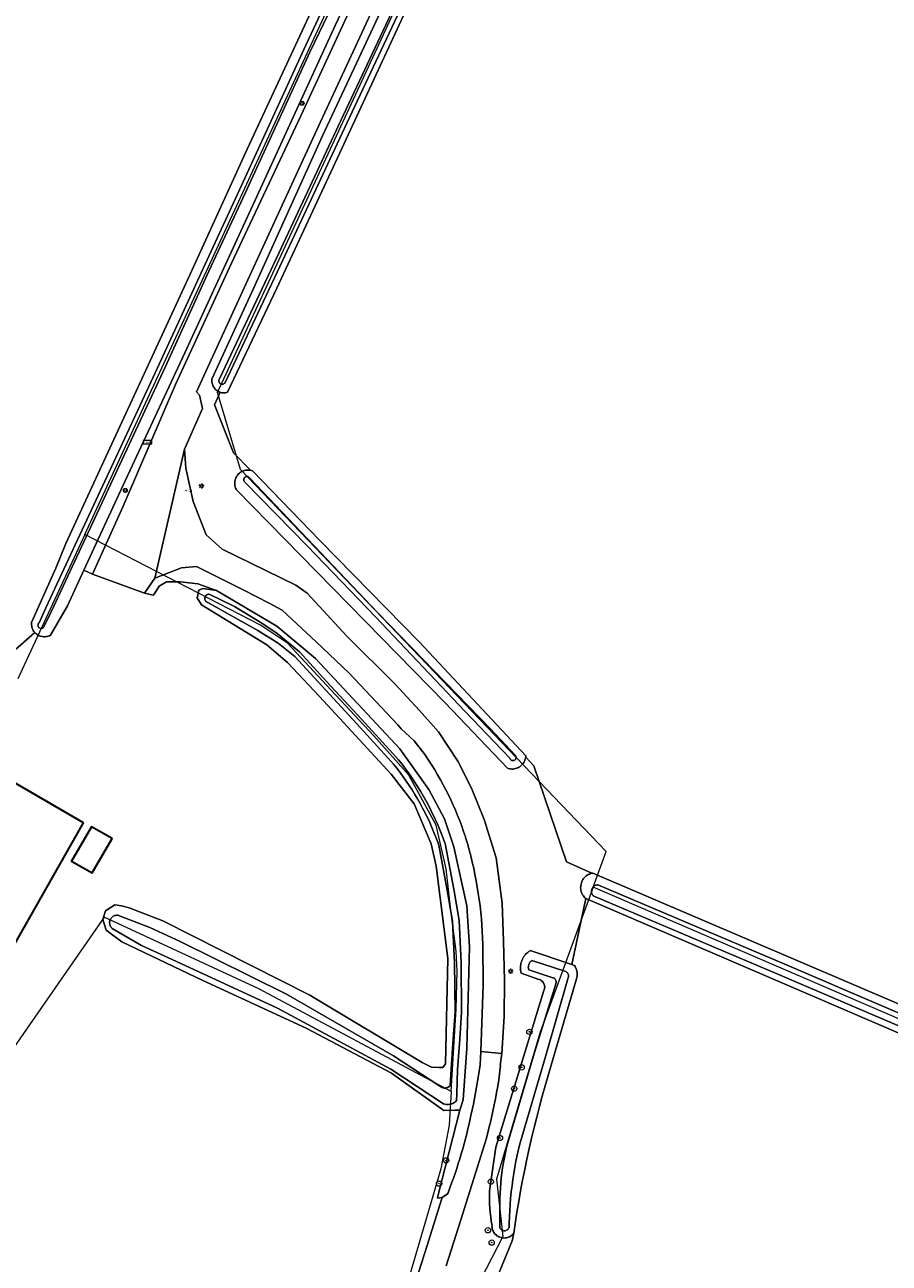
# Model space of a CAD drawing. Header units: metres. Extents: x 250001 to 257773, y 598992 to 609118.
# Tile 230 of 256: x 252250 to 252382, y 603218 to 603407. Entities that reach past the tile are written whole.
import ezdxf
from ezdxf.enums import TextEntityAlignment as Align
from ezdxf.lldxf.tags import DXFTag

# ---------------------------------------------------------------- set-up
doc = ezdxf.new("R2010")
doc.units = ezdxf.units.M
for name, color, linetype, lineweight in [('B-WE-GR-BOOM-S', 252, 'Continuous', 25), ('B-WE-GR-BOUWLAND-GV', 252, 'Continuous', 13), ('B-WE-GR-GROENVOORZIENING-GV', 252, 'Continuous', 18), ('B-WE-KG-GRENS_PERCEEL-G', 150, 'KG-PERCEEL', 18), ('B-WE-KG-GRENS_PERCEEL-S', 150, 'Continuous', 25), ('B-WE-KL-ET_LS_OV_LICHTMAST-S', 252, 'Continuous', 25), ('B-WE-OG-BEBOUWING-GV', 1, 'Continuous', 35), ('B-WE-OG-TERREIN_ERF-GV', 7, 'Continuous', 18), ('B-WE-OG-WATER-GV', 252, 'Continuous', 18), ('B-WE-OG-WATER_SLOOT-GV', 252, 'Continuous', 18), ('B-WE-VH-VERHARDING_GESLOTEN-GV', 252, 'Continuous', 18), ('B-WE-VW-VERKEERSTEKEN_BORD-S', 252, 'Continuous', 25), ('B-WE-VW-VERKEERSTEKEN_DRAAGCONSTRUCTIE-S', 252, 'Continuous', 25), ('X-XX-AL-REFERENTIE-G', 7, 'Continuous', 18)]:
    doc.layers.add(name, color=color, linetype=linetype, lineweight=lineweight)
doc.styles.add('NLCS-ISO', font='NLCS-ISO.ttf')
doc.styles.get("Standard").update_dxf_attribs({"font": 'NLCS-ISO.ttf'})
tags = doc.linetypes.add('KG-PERCEEL', pattern='A,5.5,-2,["P",Standard,S=1.8,R=0,X=-0.5,Y=-0.9],-2,5.5,-2,[5,NLCS.SHX,S=0.75,R=0,X=0,Y=0],-2', length=19).pattern_tags.tags
tags[6] = DXFTag(74, 10)

# ---------------------------------------------------------------- blocks, each defined once
blk = doc.blocks.new('SKG-PERCEELNUMMER-SO')
at = {"style": 'NLCS-ISO', "oblique": 10, "flags": 1}
blk.add_attdef('GEMEENTECODE', text='', height=1.8, dxfattribs=at).set_placement((0, 2.55), align=Align.MIDDLE_CENTER)
at = {"style": 'NLCS-ISO', "oblique": 10}
blk.add_attdef('SECTIE', text='', height=1.8, dxfattribs=at).set_placement((-0.5, 0), align=Align.MIDDLE_RIGHT)
blk.add_attdef('PERCEELNUMMER', text='', height=1.8, dxfattribs=at).set_placement((0.5, 0), align=Align.MIDDLE_LEFT)
blk = doc.blocks.new('BS2021-132-Xref-KAD-20210617')
at = {"layer": 'B-WE-KG-GRENS_PERCEEL-G', "flags": 128}
for points in [[(252259.554, 603328.802), (252329.48, 603480.1), (252334.67, 603488.037)], [(252337.227, 603274.943), (252339.228, 603280.422), (252283.353, 603338.703), (252279.82, 603350.45), (252338.64, 603477.29), (252345.286, 603485.434)], [(252259.554, 603328.802), (252249.366, 603306.758)], [(252315.558, 603243.759), (252316.32, 603256.368), (252316.449, 603262.119), (252316.32, 603265.156), (252315.48, 603271.424), (252314.769, 603277.757), (252313.218, 603284.413), (252309.082, 603292.038), (252303.719, 603298.048), (252297.192, 603305.027), (252290.536, 603312.2), (252286.401, 603314.978), (252259.554, 603328.802)], [(252337.227, 603274.943), (252332.045, 603260.749), (252329.126, 603252.789), (252322.466, 603230.387), (252323.4, 603221.618), (252316.671, 603208.5), (252310.703, 603196.812), (252307.625, 603190.562), (252285.359, 603151.062), (252281.609, 603144.062), (252271.296, 603126.5), (252256.218, 603099.062), (252253.546, 603094.625), (252250.218, 603089), (252228.75, 603051.375), (252223.046, 603041.25), (252216.156, 603028.937), (252203.484, 603006.125), (252190.562, 602983.125), (252188.078, 602978.312), (252185.515, 602972.687), (252183.453, 602968.25), (252180.796, 602961.5), (252179.781, 602956.375), (252177.406, 602940.687), (252169.093, 602871), (252168.796, 602865.937), (252168.671, 602863.687), (252168.734, 602861.937), (252170.765, 602850.812), (252171.205, 602849.482), (252172.234, 602846.25), (252175.486, 602836.584)], [(252661.633, 603135.252), (252337.227, 603274.943)], [(252315.558, 603243.759), (252286.139, 603259.449), (252262.526, 603270.347), (252243.152, 603242.496), (252225.594, 603215.251), (252217.723, 603218.278)], [(252315.558, 603243.759), (252315.246, 603238.606), (252313.953, 603231.946), (252307.697, 603210.564), (252304.734, 603203.062), (252252.747, 603109.473), (252251.605, 603110.186), (252245.375, 603099.431), (252219.73, 603054.072), (252189.171, 603000), (252186.703, 602995.562), (252181.25, 602985.625), (252177.031, 602978.25), (252175.296, 602974.875), (252172.5, 602968.062), (252170.734, 602959.187), (252166.015, 602925.437), (252159.265, 602870.687), (252158.593, 602864.687), (252158.578, 602861.312), (252158.687, 602859.187), (252159.14, 602856.874), (252163.937, 602837.937), (252164.906, 602835.437), (252167, 602828.812), (252168.25, 602819.812), (252168.234, 602813.625), (252166.359, 602805.437), (252161.2, 602789.788)]]:
    blk.add_lwpolyline(points, dxfattribs=at)
at = {"layer": 'B-WE-KG-GRENS_PERCEEL-S', "xscale": 0.2, "yscale": 0.2, "zscale": 0.2}
blk.add_blockref('SKG-PERCEELNUMMER-SO', (252275.276, 603335.454), dxfattribs=at).add_auto_attribs({'PERCEELNUMMER': '96', 'SECTIE': 'M'})
blk = doc.blocks.new('SIE-WEG_VERKEERSBORD_PLAATSNAAM-SO')
at = {"color": 0, "linetype": 'ByBlock', "lineweight": 18}
blk.add_lwpolyline([(-3.25, -1.25), (3.25, -1.25), (3.25, 1.25), (-3.25, 1.25)], close=True, dxfattribs=at)
at = {"color": 0, "linetype": 'ByBlock', "lineweight": 18, "style": 'NLCS-ISO'}
blk.add_text('plaats', height=1.5, dxfattribs=at).set_placement((0, 0.21), align=Align.MIDDLE_CENTER)
blk = doc.blocks.new('SIE-WEG_VERKEERSBORD-SO')
at = {"color": 0, "linetype": 'ByBlock', "lineweight": 18}
blk.add_lwpolyline([(-1.125, -1.125), (1.125, -1.125), (1.125, 1.125), (-1.125, 1.125)], close=True, dxfattribs=at)
at = {"color": 0, "linetype": 'ByBlock', "lineweight": 18, "style": 'NLCS-ISO'}
blk.add_text('vb', height=1.5, dxfattribs=at).set_placement((0, 0), align=Align.MIDDLE_CENTER)
blk = doc.blocks.new('SIE-WEG_PAAL_VERKEERSBORD-SO')
at = {"color": 0, "linetype": 'ByBlock', "lineweight": 18}
blk.add_circle((0, 0), 1.5, dxfattribs=at)
at = {"color": 0, "linetype": 'ByBlock', "lineweight": 18, "style": 'NLCS-ISO'}
blk.add_text('vb', height=1.5, dxfattribs=at).set_placement((0, 0.13), align=Align.MIDDLE_CENTER)
blk = doc.blocks.new('SKL-ET_OV_LICHTMAST-SO')
at = {"color": 0, "linetype": 'ByBlock', "lineweight": 18}
for points in [[(-1.25, 0), (-2, 0)], [(-1.41, 1.41), (-0.88, 0.88)], [(0, 2), (0, 1.25)], [(0.88, 0.88), (1.41, 1.41)], [(2, 0), (1.25, 0)], [(-1.41, -1.41), (-0.88, -0.88)], [(0, -1.25), (0, -2)], [(0.88, -0.88), (1.41, -1.41)]]:
    blk.add_lwpolyline(points, dxfattribs=at)
blk.add_circle((0, 0), 1, dxfattribs=at)
blk = doc.blocks.new('SGR-BOOM_01-SO')
at = {"linetype": 'ByBlock', "lineweight": 18}
h = blk.add_hatch(color=0, dxfattribs=at)
h.dxf.hatch_style = 1
edge = h.paths.add_edge_path()
edge.add_arc((0, 0), 0.25, 0, 360)
at = {"color": 0, "linetype": 'ByBlock', "lineweight": 18}
for radius in [2, 0.25]:
    blk.add_circle((0, 0), radius, dxfattribs=at)
blk = doc.blocks.new('BS2021-132-Xref-BGT-GRIJS-20210617-aangepast')
at = {"layer": 'B-WE-GR-BOUWLAND-GV', "flags": 128}
for points in [[(252247.233, 603309.692), (252251.957, 603313.81), (252251.901, 603313.87), (252251.792, 603314.009), (252251.697, 603314.158), (252251.615, 603314.315), (252251.548, 603314.478), (252251.496, 603314.646), (252251.459, 603314.819), (252251.438, 603314.995), (252251.433, 603315.171), (252251.444, 603315.34), (252255.143, 603323.677), (252256.657, 603327.406), (252275.655, 603368.521), (252284.38, 603387.612), (252294.462, 603409.307)], [(252316.044, 603424.883), (252298.509, 603387.06), (252288.917, 603366.416), (252281.374, 603350.511), (252281.208, 603350.467), (252281.039, 603350.439), (252280.868, 603350.426), (252280.697, 603350.429), (252280.527, 603350.449), (252280.359, 603350.484), (252280.231, 603350.524), (252279.361, 603348.567), (252282.3, 603341.267), (252284.865, 603338.597), (252285.03, 603338.557), (252285.2, 603338.5), (252285.239, 603338.484), (252295.493, 603327.9), (252310.686, 603312.356), (252326.933, 603295.006), (252326.924, 603294.868), (252326.916, 603294.811), (252328.185, 603293.489), (252333.152, 603278.825), (252337.008, 603277.066), (252337.011, 603277.067), (252337.196, 603277.103), (252384.334, 603256.916)], [(252624.023, 603149.466), (252336.1, 603273.234), (252336.095, 603273.212), (252333.972, 603263.127), (252334.355, 603262.998), (252334.458, 603262.84), (252334.548, 603262.675), (252334.624, 603262.502), (252334.686, 603262.323), (252334.733, 603262.139), (252334.764, 603261.952), (252334.78, 603261.763), (252334.78, 603261.573), (252334.764, 603261.384), (252334.733, 603261.196), (252334.686, 603261.012), (252334.677, 603260.982), (252330.808, 603247.8), (252330.336, 603246.221), (252329.878, 603244.637), (252329.436, 603243.049), (252329.009, 603241.457), (252328.597, 603239.86), (252328.2, 603238.26), (252327.819, 603236.656), (252327.453, 603235.049), (252327.102, 603233.438), (252326.766, 603231.823), (252326.446, 603230.206), (252326.141, 603228.585), (252325.852, 603226.962), (252325.578, 603225.336), (252325.084, 603222.125), (252324.855, 603220.978), (252320.882, 603211.28)]]:
    blk.add_lwpolyline(points, dxfattribs=at)
at = {"layer": 'B-WE-GR-GROENVOORZIENING-GV', "flags": 128}
for points in [[(252320.882, 603211.28), (252324.855, 603220.978), (252325.084, 603222.125), (252324.981, 603221.994), (252324.867, 603221.873), (252324.741, 603221.764), (252324.605, 603221.667), (252324.46, 603221.583), (252324.308, 603221.513), (252324.149, 603221.457), (252323.986, 603221.417), (252323.819, 603221.392), (252323.65, 603221.383), (252323.311, 603221.411), (252323.145, 603221.448), (252322.982, 603221.501), (252322.825, 603221.568), (252322.674, 603221.649), (252322.532, 603221.744), (252322.398, 603221.851), (252322.163, 603222.099), (252322.064, 603222.237), (252321.978, 603222.384), (252321.906, 603222.538), (252321.849, 603222.698), (252321.806, 603222.861), (252321.78, 603223.028), (252321.769, 603223.195), (252321.771, 603223.322), (252321.667, 603223.976), (252321.578, 603224.633), (252321.506, 603225.292), (252321.449, 603225.953), (252321.408, 603226.614), (252321.383, 603227.277), (252321.374, 603227.94), (252321.381, 603228.602), (252322.347, 603235.253), (252329.676, 603259.168), (252329.734, 603259.287), (252329.777, 603259.413), (252329.805, 603259.544), (252329.817, 603259.677), (252329.795, 603259.946), (252329.761, 603260.078), (252329.713, 603260.205), (252329.65, 603260.326), (252329.484, 603260.543), (252329.275, 603260.718), (252329.157, 603260.786), (252329.033, 603260.841), (252328.928, 603260.874), (252326.229, 603261.831), (252326.177, 603262.044), (252326.141, 603262.26), (252326.121, 603262.478), (252326.116, 603262.697), (252326.128, 603262.916), (252326.155, 603263.134), (252326.198, 603263.35), (252326.257, 603263.562), (252326.331, 603263.769), (252326.42, 603263.971), (252326.523, 603264.165), (252326.639, 603264.352), (252326.769, 603264.53), (252326.912, 603264.699), (252327.066, 603264.856), (252327.232, 603265.002), (252327.407, 603265.136), (252327.592, 603265.257), (252327.608, 603265.267), (252333.972, 603263.127), (252336.095, 603273.212), (252335.965, 603273.332), (252335.837, 603273.47), (252335.722, 603273.619), (252335.619, 603273.777), (252335.53, 603273.944), (252335.456, 603274.117), (252335.396, 603274.296), (252335.352, 603274.479), (252335.324, 603274.665), (252335.311, 603274.854), (252335.315, 603275.042), (252335.334, 603275.229), (252335.37, 603275.415), (252335.42, 603275.596), (252335.486, 603275.773), (252335.567, 603275.943), (252335.662, 603276.106), (252335.771, 603276.26), (252335.892, 603276.405), (252336.025, 603276.539), (252336.168, 603276.661), (252336.322, 603276.77), (252336.484, 603276.866), (252336.654, 603276.948), (252336.83, 603277.015), (252337.008, 603277.066), (252333.152, 603278.825), (252328.185, 603293.489), (252326.916, 603294.811), (252326.897, 603294.687), (252326.855, 603294.509), (252326.797, 603294.335), (252326.724, 603294.167), (252326.637, 603294.006), (252326.536, 603293.854), (252326.422, 603293.71), (252326.296, 603293.577), (252326.159, 603293.456), (252326.012, 603293.347), (252325.856, 603293.251), (252325.692, 603293.169), (252325.521, 603293.102), (252325.346, 603293.049), (252325.166, 603293.012), (252324.984, 603292.992), (252324.801, 603292.986), (252324.618, 603292.997), (252324.437, 603293.024), (252324.258, 603293.066), (252324.113, 603293.115), (252314.624, 603303.094), (252290.139, 603328.097), (252282.74, 603335.604), (252282.678, 603335.715), (252282.604, 603335.879), (252282.545, 603336.048), (252282.502, 603336.222), (252282.474, 603336.4), (252282.466, 603336.758), (252282.486, 603336.936), (252282.522, 603337.112), (252282.573, 603337.284), (252282.64, 603337.451), (252282.721, 603337.611), (252282.816, 603337.763), (252282.924, 603337.906), (252283.044, 603338.039), (252283.176, 603338.161), (252283.318, 603338.27), (252283.469, 603338.367), (252283.629, 603338.449), (252283.795, 603338.517), (252283.966, 603338.57), (252284.141, 603338.608), (252284.32, 603338.629), (252284.499, 603338.635), (252284.678, 603338.625), (252284.855, 603338.599), (252284.865, 603338.597), (252282.3, 603341.267), (252279.361, 603348.567), (252280.231, 603350.524), (252280.195, 603350.534), (252280.037, 603350.6), (252279.742, 603350.774), (252279.608, 603350.881), (252279.485, 603351), (252279.373, 603351.13), (252279.274, 603351.269), (252279.188, 603351.418), (252279.117, 603351.573), (252279.06, 603351.735), (252279.018, 603351.901), (252278.992, 603352.071), (252278.983, 603352.242), (252278.989, 603352.413), (252278.997, 603352.489), (252285.331, 603366.342), (252295.9, 603389.672), (252308.082, 603415.83)], [(252309.874, 603422.649), (252295.57, 603391.808), (252284.758, 603368.333), (252276.63, 603350.584), (252277.087, 603350.081), (252277.574, 603348.032), (252274.809, 603341.809), (252275.013, 603338.941), (252276.102, 603333.817), (252278.101, 603328.74), (252280.538, 603326.534), (252291.823, 603321.083), (252293.534, 603319.855), (252299.583, 603313.267), (252306.944, 603306.02), (252310.697, 603301.921), (252313.621, 603298.685), (252316.575, 603294.212), (252318.664, 603290.067), (252320.596, 603285.277), (252322.4, 603279.405), (252323.315, 603272.494), (252323.538, 603266.7), (252323.656, 603260.687), (252323.619, 603255.186), (252323.275, 603249.542), (252323.026, 603247.73), (252323.044, 603247.731), (252322.815, 603245.547), (252322.646, 603244.583), (252322.468, 603243.62), (252322.283, 603242.659), (252322.091, 603241.699), (252321.89, 603240.741), (252321.681, 603239.784), (252321.465, 603238.83), (252321.449, 603238.761), (252321.185, 603237.68), (252320.927, 603236.654), (252317.01, 603224.162), (252314.784, 603217.142)], [(252309.732, 603431.649), (252297.817, 603406.497), (252286.712, 603382.304), (252274.848, 603356.517), (252265.747, 603336.971), (252259.425, 603323.339), (252260.731, 603322.736), (252265.453, 603333.105), (252273.43, 603351.707), (252281.995, 603370.212), (252292.616, 603392.807), (252300.874, 603410.664)]]:
    blk.add_lwpolyline(points, dxfattribs=at)
blk.add_lwpolyline([(252283.764, 603320.363), (252276.644, 603323.923), (252274.345, 603323.683), (252270.255, 603322.143), (252268.699, 603319.856), (252270.025, 603319.528), (252270.244, 603319.859), (252270.926, 603320.926), (252272.028, 603321.575), (252274.196, 603321.58), (252276.86, 603321.282), (252279.676, 603320.244), (252288.88, 603314.822), (252294.815, 603309.852), (252307.672, 603296.097), (252312.104, 603289.84), (252314.529, 603285.399), (252315.918, 603281.109), (252317.903, 603272.124), (252318.352, 603265.835), (252317.92, 603250.378), (252317.347, 603242.488), (252316.882, 603240.891), (252313.591, 603228.196), (252313.429, 603227.488), (252314.149, 603227.593), (252314.991, 603228.122), (252315.057, 603228.292), (252315.335, 603229.027), (252315.607, 603229.765), (252315.871, 603230.505), (252316.127, 603231.249), (252316.376, 603231.994), (252316.617, 603232.742), (252316.85, 603233.493), (252317.076, 603234.246), (252317.294, 603235.001), (252317.505, 603235.759), (252317.708, 603236.518), (252317.903, 603237.28), (252318.09, 603238.043), (252318.269, 603238.809), (252318.441, 603239.576), (252318.557, 603240.09), (252318.747, 603240.956), (252318.928, 603241.825), (252319.102, 603242.695), (252319.268, 603243.566), (252319.426, 603244.439), (252319.576, 603245.313), (252319.718, 603246.189), (252319.987, 603247.84), (252320.056, 603249.879), (252320.396, 603260.009), (252320.345, 603266.248), (252320.318, 603267.222), (252320.275, 603268.196), (252320.216, 603269.168), (252320.141, 603270.139), (252320.05, 603271.109), (252319.943, 603272.078), (252319.82, 603273.044), (252319.682, 603274.009), (252319.527, 603274.97), (252319.357, 603275.93), (252319.171, 603276.886), (252318.97, 603277.839), (252318.752, 603278.789), (252318.519, 603279.735), (252318.271, 603280.677), (252318.008, 603281.615), (252317.728, 603282.548), (252317.703, 603282.631), (252317.431, 603283.454), (252317.144, 603284.273), (252316.841, 603285.086), (252316.524, 603285.893), (252316.192, 603286.694), (252315.845, 603287.489), (252315.484, 603288.277), (252315.108, 603289.059), (252314.718, 603289.834), (252314.313, 603290.601), (252313.895, 603291.36), (252313.462, 603292.112), (252313.016, 603292.856), (252312.556, 603293.591), (252312.083, 603294.318), (252311.596, 603295.036), (252311.49, 603295.189), (252309.864, 603297.299), (252307.883, 603299.148), (252307.409, 603299.744), (252299.976, 603307.637), (252294.88, 603312.445), (252294.922, 603312.428), (252289.738, 603317.224), (252287.725, 603318.288)], close=True, dxfattribs=at)
at = {"layer": 'B-WE-OG-BEBOUWING-GV', "flags": 128}
for points in [[(252259.37, 603284.78), (252224.41, 603305.06), (252208.865, 603277.673), (252226.248, 603267.807), (252221.532, 603259.498), (252227.137, 603256.317), (252222.773, 603248.583), (252221.756, 603249.159), (252217.976, 603242.325), (252230.236, 603235.544), (252234.015, 603242.206), (252232.998, 603242.783), (252237.345, 603250.488), (252239.282, 603249.389)], [(252263.754, 603282.36), (252260.607, 603284.185), (252257.557, 603278.926), (252260.704, 603277.133)]]:
    blk.add_lwpolyline(points, close=True, dxfattribs=at)
at = {"layer": 'B-WE-OG-TERREIN_ERF-GV', "flags": 128}
blk.add_lwpolyline([(252309.304, 603212.287), (252311.843, 603220.262), (252314.049, 603227.262), (252314.149, 603227.593), (252313.429, 603227.488), (252313.591, 603228.196), (252316.882, 603240.891), (252316.086, 603240.885), (252314.413, 603240.871), (252306.402, 603246.541), (252293.362, 603253.445), (252277.611, 603260.725), (252265.216, 603266.598), (252262.812, 603268.411), (252262.321, 603270), (252262.708, 603271.357), (252264.135, 603272.245), (252265.172, 603272.094), (252266.369, 603271.785), (252271.483, 603269.835), (252293.958, 603258.468), (252311.088, 603248.172), (252312.528, 603247.467), (252313.723, 603247.397), (252314.281, 603247.402), (252314.674, 603247.962), (252315.021, 603264.056), (252313.234, 603278.14), (252312.49, 603281.559), (252309.891, 603287.671), (252306.349, 603292.183), (252295.42, 603304.042), (252290.519, 603309.26), (252287.39, 603311.943), (252277.383, 603318.074), (252276.738, 603319.105), (252276.967, 603320.301), (252277.602, 603320.546), (252279.676, 603320.244), (252276.86, 603321.282), (252274.196, 603321.58), (252272.028, 603321.575), (252270.926, 603320.926), (252270.244, 603319.859), (252270.025, 603319.528), (252268.699, 603319.856), (252260.731, 603322.736), (252259.425, 603323.339), (252256.915, 603317.927), (252254.319, 603313.412), (252254.158, 603313.336), (252253.992, 603313.275), (252253.821, 603313.229), (252253.646, 603313.199), (252253.469, 603313.184), (252253.292, 603313.185), (252253.115, 603313.203), (252252.771, 603313.284), (252252.605, 603313.348), (252252.447, 603313.426), (252252.295, 603313.518), (252252.153, 603313.623), (252252.021, 603313.741), (252251.957, 603313.81), (252247.233, 603309.692)], dxfattribs=at)
for points in [[(252230.236, 603235.544), (252217.976, 603242.325), (252221.756, 603249.159), (252222.773, 603248.583), (252227.137, 603256.317), (252221.532, 603259.498), (252226.248, 603267.807), (252208.865, 603277.673), (252224.41, 603305.06), (252259.37, 603284.78), (252239.282, 603249.389), (252237.345, 603250.488), (252232.998, 603242.783), (252234.015, 603242.206)], [(252263.754, 603282.36), (252260.704, 603277.133), (252257.557, 603278.926), (252260.607, 603284.185)]]:
    blk.add_lwpolyline(points, close=True, dxfattribs=at)
at = {"layer": 'B-WE-OG-WATER-GV', "flags": 128}
for points in [[(252425.384, 603237.959), (252366.507, 603263.18), (252337.943, 603275.307), (252337.818, 603275.299), (252337.695, 603275.275), (252337.577, 603275.236), (252337.464, 603275.182), (252337.359, 603275.114), (252337.264, 603275.034), (252337.179, 603274.941), (252337.108, 603274.839), (252337.049, 603274.729), (252337.006, 603274.611), (252336.977, 603274.49), (252336.965, 603274.365), (252336.968, 603274.24), (252336.988, 603274.117), (252337.023, 603273.997), (252337.073, 603273.882), (252337.137, 603273.775), (252337.214, 603273.677), (252337.24, 603273.65), (252365.801, 603261.524), (252424.673, 603236.305)], [(252306.354, 603408.332), (252298.679, 603392.017), (252288.862, 603371.009), (252280.159, 603352.552), (252280.144, 603352.532), (252280.099, 603352.454), (252280.068, 603352.369), (252280.053, 603352.28), (252280.053, 603352.189), (252280.07, 603352.1), (252280.101, 603352.016), (252280.148, 603351.938), (252280.207, 603351.869), (252280.277, 603351.812), (252280.356, 603351.769), (252280.442, 603351.739), (252280.531, 603351.726), (252280.621, 603351.728), (252280.71, 603351.746), (252280.794, 603351.78), (252280.871, 603351.827), (252280.938, 603351.888), (252280.994, 603351.959), (252281.036, 603352.039), (252281.063, 603352.125), (252289.767, 603370.584), (252299.584, 603391.593), (252307.262, 603407.911)]]:
    blk.add_lwpolyline(points, dxfattribs=at)
at = {"layer": 'B-WE-OG-WATER_SLOOT-GV', "flags": 128}
for points in [[(252384.334, 603256.916), (252337.196, 603277.103), (252337.011, 603277.067), (252337.008, 603277.066), (252336.83, 603277.015), (252336.654, 603276.948), (252336.484, 603276.866), (252336.322, 603276.77), (252336.168, 603276.661), (252336.025, 603276.539), (252335.892, 603276.405), (252335.771, 603276.26), (252335.662, 603276.106), (252335.567, 603275.943), (252335.486, 603275.773), (252335.42, 603275.596), (252335.37, 603275.415), (252335.334, 603275.229), (252335.315, 603275.042), (252335.311, 603274.854), (252335.324, 603274.665), (252335.352, 603274.479), (252335.396, 603274.296), (252335.456, 603274.117), (252335.53, 603273.944), (252335.619, 603273.777), (252335.722, 603273.619), (252335.837, 603273.47), (252335.965, 603273.332), (252336.095, 603273.212), (252336.1, 603273.234), (252624.023, 603149.466)], [(252424.673, 603236.305), (252365.801, 603261.524), (252337.24, 603273.65), (252337.214, 603273.677), (252337.137, 603273.775), (252337.073, 603273.882), (252337.023, 603273.997), (252336.988, 603274.117), (252336.968, 603274.24), (252336.965, 603274.365), (252336.977, 603274.49), (252337.006, 603274.611), (252337.049, 603274.729), (252337.108, 603274.839), (252337.179, 603274.941), (252337.264, 603275.034), (252337.359, 603275.114), (252337.464, 603275.182), (252337.577, 603275.236), (252337.695, 603275.275), (252337.818, 603275.299), (252337.943, 603275.307), (252366.507, 603263.18), (252425.384, 603237.959)], [(252294.462, 603409.307), (252284.38, 603387.612), (252275.655, 603368.521), (252256.657, 603327.406), (252255.143, 603323.677), (252251.444, 603315.34), (252251.433, 603315.171), (252251.438, 603314.995), (252251.459, 603314.819), (252251.496, 603314.646), (252251.548, 603314.478), (252251.615, 603314.315), (252251.697, 603314.158), (252251.792, 603314.009), (252251.901, 603313.87), (252251.957, 603313.81), (252252.021, 603313.741), (252252.153, 603313.623), (252252.295, 603313.518), (252252.447, 603313.426), (252252.605, 603313.348), (252252.771, 603313.284), (252253.115, 603313.203), (252253.292, 603313.185), (252253.469, 603313.184), (252253.646, 603313.199), (252253.821, 603313.229), (252253.992, 603313.275), (252254.158, 603313.336), (252254.319, 603313.412), (252256.915, 603317.927), (252259.425, 603323.339), (252265.747, 603336.971), (252274.848, 603356.517), (252286.712, 603382.304), (252297.817, 603406.497), (252309.732, 603431.649)], [(252300.263, 603415.543), (252293.922, 603402.414), (252289.508, 603392.758), (252284.11, 603381.001), (252278.534, 603368.974), (252271.885, 603354.465), (252265.282, 603340.247), (252254.53, 603317.192), (252253.37, 603314.777), (252253.332, 603314.697), (252253.281, 603314.624), (252253.218, 603314.563), (252253.144, 603314.514), (252253.063, 603314.478), (252252.977, 603314.458), (252252.889, 603314.454), (252252.802, 603314.466), (252252.718, 603314.493), (252252.64, 603314.535), (252252.571, 603314.59), (252252.513, 603314.657), (252252.468, 603314.733), (252252.438, 603314.816), (252252.422, 603314.903), (252252.423, 603314.991), (252252.44, 603315.078), (252252.472, 603315.16), (252252.519, 603315.235), (252252.578, 603315.301), (252252.594, 603315.315), (252253.624, 603317.614), (252264.375, 603340.669), (252270.977, 603354.884), (252277.626, 603369.392), (252283.202, 603381.42), (252288.599, 603393.175), (252293.014, 603402.833), (252299.26, 603416.183)], [(252299.26, 603416.183), (252293.014, 603402.833), (252288.599, 603393.175), (252283.202, 603381.42), (252277.626, 603369.392), (252270.977, 603354.884), (252264.375, 603340.669), (252253.624, 603317.614), (252252.594, 603315.315), (252252.578, 603315.301), (252252.519, 603315.235), (252252.472, 603315.16), (252252.44, 603315.078), (252252.423, 603314.991), (252252.422, 603314.903), (252252.438, 603314.816), (252252.468, 603314.733), (252252.513, 603314.657), (252252.571, 603314.59), (252252.64, 603314.535), (252252.718, 603314.493), (252252.802, 603314.466), (252252.889, 603314.454), (252252.977, 603314.458), (252253.063, 603314.478), (252253.144, 603314.514), (252253.218, 603314.563), (252253.281, 603314.624), (252253.332, 603314.697), (252253.37, 603314.777), (252254.53, 603317.192), (252265.282, 603340.247), (252271.885, 603354.465), (252278.534, 603368.974), (252284.11, 603381.001), (252289.508, 603392.758), (252293.922, 603402.414), (252300.263, 603415.543)], [(252308.082, 603415.83), (252295.9, 603389.672), (252285.331, 603366.342), (252278.997, 603352.489), (252278.989, 603352.413), (252278.983, 603352.242), (252278.992, 603352.071), (252279.018, 603351.901), (252279.06, 603351.735), (252279.117, 603351.573), (252279.188, 603351.418), (252279.274, 603351.269), (252279.373, 603351.13), (252279.485, 603351), (252279.608, 603350.881), (252279.742, 603350.774), (252280.037, 603350.6), (252280.195, 603350.534), (252280.231, 603350.524), (252280.359, 603350.484), (252280.527, 603350.449), (252280.697, 603350.429), (252280.868, 603350.426), (252281.039, 603350.439), (252281.208, 603350.467), (252281.374, 603350.511), (252288.917, 603366.416), (252298.509, 603387.06), (252316.044, 603424.883)], [(252307.262, 603407.911), (252299.584, 603391.593), (252289.767, 603370.584), (252281.063, 603352.125), (252281.036, 603352.039), (252280.994, 603351.959), (252280.938, 603351.888), (252280.871, 603351.827), (252280.794, 603351.78), (252280.71, 603351.746), (252280.621, 603351.728), (252280.531, 603351.726), (252280.442, 603351.739), (252280.356, 603351.769), (252280.277, 603351.812), (252280.207, 603351.869), (252280.148, 603351.938), (252280.101, 603352.016), (252280.07, 603352.1), (252280.053, 603352.189), (252280.053, 603352.28), (252280.068, 603352.369), (252280.099, 603352.454), (252280.144, 603352.532), (252280.159, 603352.552), (252288.862, 603371.009), (252298.679, 603392.017), (252306.354, 603408.332)]]:
    blk.add_lwpolyline(points, dxfattribs=at)
for points in [[(252284.678, 603338.625), (252284.499, 603338.635), (252284.32, 603338.629), (252284.141, 603338.608), (252283.966, 603338.57), (252283.795, 603338.517), (252283.629, 603338.449), (252283.469, 603338.367), (252283.318, 603338.27), (252283.176, 603338.161), (252283.044, 603338.039), (252282.924, 603337.906), (252282.816, 603337.763), (252282.721, 603337.611), (252282.64, 603337.451), (252282.573, 603337.284), (252282.522, 603337.112), (252282.486, 603336.936), (252282.466, 603336.758), (252282.474, 603336.4), (252282.502, 603336.222), (252282.545, 603336.048), (252282.604, 603335.879), (252282.678, 603335.715), (252282.74, 603335.604), (252290.139, 603328.097), (252314.624, 603303.094), (252324.113, 603293.115), (252324.258, 603293.066), (252324.437, 603293.024), (252324.618, 603292.997), (252324.801, 603292.986), (252324.984, 603292.992), (252325.166, 603293.012), (252325.346, 603293.049), (252325.521, 603293.102), (252325.692, 603293.169), (252325.856, 603293.251), (252326.012, 603293.347), (252326.159, 603293.456), (252326.296, 603293.577), (252326.422, 603293.71), (252326.536, 603293.854), (252326.637, 603294.006), (252326.724, 603294.167), (252326.797, 603294.335), (252326.855, 603294.509), (252326.897, 603294.687), (252326.916, 603294.811), (252326.924, 603294.868), (252326.933, 603295.006), (252310.686, 603312.356), (252295.493, 603327.9), (252285.239, 603338.484), (252285.2, 603338.5), (252285.03, 603338.557), (252284.865, 603338.597), (252284.855, 603338.599)], [(252284.213, 603337.636), (252284.3, 603337.652), (252284.388, 603337.651), (252284.475, 603337.634), (252284.557, 603337.602), (252284.611, 603337.571), (252284.794, 603337.391), (252304.344, 603316.851), (252321.556, 603299.106), (252325.311, 603295.096), (252325.367, 603295.028), (252325.41, 603294.952), (252325.439, 603294.869), (252325.452, 603294.782), (252325.449, 603294.694), (252325.431, 603294.608), (252325.397, 603294.526), (252325.349, 603294.453), (252325.288, 603294.389), (252325.217, 603294.337), (252325.138, 603294.299), (252325.053, 603294.275), (252324.966, 603294.268), (252324.878, 603294.276), (252324.793, 603294.3), (252324.714, 603294.339), (252324.644, 603294.392), (252324.584, 603294.457), (252324.537, 603294.531), (252324.504, 603294.612), (252324.497, 603294.635), (252317.63, 603301.843), (252304.032, 603316.167), (252293.548, 603327.067), (252284.027, 603336.795), (252283.965, 603336.858), (252283.915, 603336.93), (252283.88, 603337.011), (252283.859, 603337.097), (252283.854, 603337.185), (252283.865, 603337.272), (252283.892, 603337.356), (252283.934, 603337.434), (252283.988, 603337.503), (252284.055, 603337.561), (252284.131, 603337.606)], [(252304.344, 603316.851), (252284.794, 603337.391), (252284.611, 603337.571), (252284.557, 603337.602), (252284.475, 603337.634), (252284.388, 603337.651), (252284.3, 603337.652), (252284.213, 603337.636), (252284.131, 603337.606), (252284.055, 603337.561), (252283.988, 603337.503), (252283.934, 603337.434), (252283.892, 603337.356), (252283.865, 603337.272), (252283.854, 603337.185), (252283.859, 603337.097), (252283.88, 603337.011), (252283.915, 603336.93), (252283.965, 603336.858), (252284.027, 603336.795), (252293.548, 603327.067), (252304.032, 603316.167), (252317.63, 603301.843), (252324.497, 603294.635), (252324.504, 603294.612), (252324.537, 603294.531), (252324.584, 603294.457), (252324.644, 603294.392), (252324.714, 603294.339), (252324.793, 603294.3), (252324.878, 603294.276), (252324.966, 603294.268), (252325.053, 603294.275), (252325.138, 603294.299), (252325.217, 603294.337), (252325.288, 603294.389), (252325.349, 603294.453), (252325.397, 603294.526), (252325.431, 603294.608), (252325.449, 603294.694), (252325.452, 603294.782), (252325.439, 603294.869), (252325.41, 603294.952), (252325.367, 603295.028), (252325.311, 603295.096), (252321.556, 603299.106)], [(252279.676, 603320.244), (252277.602, 603320.546), (252276.967, 603320.301), (252276.738, 603319.105), (252277.383, 603318.074), (252287.39, 603311.943), (252290.519, 603309.26), (252295.42, 603304.042), (252306.349, 603292.183), (252309.891, 603287.671), (252312.49, 603281.559), (252313.234, 603278.14), (252315.021, 603264.056), (252314.674, 603247.962), (252314.281, 603247.402), (252313.723, 603247.397), (252312.528, 603247.467), (252311.088, 603248.172), (252293.958, 603258.468), (252271.483, 603269.835), (252266.369, 603271.785), (252265.172, 603272.094), (252264.135, 603272.245), (252262.708, 603271.357), (252262.321, 603270), (252262.812, 603268.411), (252265.216, 603266.598), (252277.611, 603260.725), (252293.362, 603253.445), (252306.402, 603246.541), (252314.413, 603240.871), (252316.086, 603240.885), (252316.882, 603240.891), (252317.347, 603242.488), (252317.92, 603250.378), (252318.352, 603265.835), (252317.903, 603272.124), (252315.918, 603281.109), (252314.529, 603285.399), (252312.104, 603289.84), (252307.672, 603296.097), (252294.815, 603309.852), (252288.88, 603314.822)], [(252278.461, 603319.67), (252278.563, 603319.674), (252282.44, 603317.79), (252286.606, 603315.28), (252288.975, 603313.667), (252292.348, 603310.878), (252297.115, 603305.715), (252301.87, 603300.543), (252306.617, 603295.362), (252307.508, 603294.387), (252308.023, 603293.735), (252308.524, 603293.074), (252309.013, 603292.403), (252309.489, 603291.723), (252309.952, 603291.034), (252310.401, 603290.335), (252310.837, 603289.629), (252311.26, 603288.914), (252311.668, 603288.191), (252312.062, 603287.461), (252312.442, 603286.723), (252313.16, 603285.225), (252313.497, 603284.467), (252313.819, 603283.701), (252314.127, 603282.93), (252314.42, 603282.153), (252314.603, 603281.643), (252315.931, 603274.663), (252316.741, 603269.858), (252317.066, 603263.414), (252317.127, 603255.879), (252316.843, 603251.746), (252316.518, 603247.113), (252316.412, 603243.389), (252316.329, 603242.345), (252316.204, 603242.226), (252316.068, 603242.12), (252315.922, 603242.026), (252315.769, 603241.946), (252315.609, 603241.881), (252315.444, 603241.831), (252315.274, 603241.797), (252315.102, 603241.778), (252314.93, 603241.775), (252314.757, 603241.788), (252314.587, 603241.817), (252314.42, 603241.862), (252314.381, 603241.875), (252306.303, 603247.166), (252289.023, 603256.468), (252272.892, 603263.918), (252268.245, 603266.059), (252263.763, 603268.651), (252263.665, 603268.744), (252263.579, 603268.848), (252263.505, 603268.962), (252263.446, 603269.083), (252263.401, 603269.211), (252263.372, 603269.343), (252263.358, 603269.477), (252263.361, 603269.613), (252263.379, 603269.747), (252263.413, 603269.878), (252263.463, 603270.003), (252263.527, 603270.123), (252263.604, 603270.233), (252263.694, 603270.334), (252263.795, 603270.424), (252263.906, 603270.501), (252264.026, 603270.564), (252264.152, 603270.613), (252264.283, 603270.647), (252264.417, 603270.665), (252264.552, 603270.667), (252264.686, 603270.653), (252264.703, 603270.65), (252269.5, 603268.784), (252274.149, 603266.642), (252290.368, 603258.639), (252306.73, 603249.223), (252313.814, 603244.555), (252313.843, 603244.531), (252313.951, 603244.454), (252314.067, 603244.391), (252314.19, 603244.342), (252314.319, 603244.308), (252314.451, 603244.289), (252314.584, 603244.286), (252314.717, 603244.3), (252314.848, 603244.328), (252314.974, 603244.372), (252315.095, 603244.431), (252315.208, 603244.503), (252315.311, 603244.589), (252315.404, 603244.685), (252315.52, 603247.183), (252315.845, 603251.815), (252316.127, 603255.909), (252316.066, 603263.385), (252315.745, 603269.749), (252314.946, 603274.486), (252313.635, 603281.379), (252313.481, 603281.808), (252313.195, 603282.569), (252312.894, 603283.322), (252312.579, 603284.069), (252312.252, 603284.806), (252311.547, 603286.277), (252311.178, 603286.994), (252310.792, 603287.708), (252310.394, 603288.414), (252309.981, 603289.112), (252309.555, 603289.802), (252309.116, 603290.484), (252308.664, 603291.157), (252308.199, 603291.822), (252307.722, 603292.477), (252307.232, 603293.123), (252306.746, 603293.739), (252305.879, 603294.687), (252301.134, 603299.867), (252296.379, 603305.038), (252291.655, 603310.156), (252289.111, 603312.184), (252286.022, 603314.138), (252278.353, 603318.417), (252278.325, 603318.426), (252278.232, 603318.467), (252278.147, 603318.522), (252278.072, 603318.59), (252278.008, 603318.669), (252277.958, 603318.756), (252277.922, 603318.851), (252277.901, 603318.95), (252277.896, 603319.052), (252277.907, 603319.152), (252277.934, 603319.25), (252277.975, 603319.342), (252278.031, 603319.427), (252278.1, 603319.502), (252278.179, 603319.565), (252278.267, 603319.615), (252278.362, 603319.65)], [(252316.412, 603243.389), (252316.518, 603247.113), (252316.843, 603251.746), (252317.127, 603255.879), (252317.066, 603263.414), (252316.741, 603269.858), (252315.931, 603274.663), (252314.603, 603281.643), (252314.42, 603282.153), (252314.127, 603282.93), (252313.819, 603283.701), (252313.497, 603284.467), (252313.16, 603285.225), (252312.442, 603286.723), (252312.062, 603287.461), (252311.668, 603288.191), (252311.26, 603288.914), (252310.837, 603289.629), (252310.401, 603290.335), (252309.952, 603291.034), (252309.489, 603291.723), (252309.013, 603292.403), (252308.524, 603293.074), (252308.023, 603293.735), (252307.508, 603294.387), (252306.617, 603295.362), (252301.87, 603300.543), (252297.115, 603305.715), (252292.348, 603310.878), (252288.975, 603313.667), (252286.606, 603315.28), (252282.44, 603317.79), (252278.563, 603319.674), (252278.461, 603319.67), (252278.362, 603319.65), (252278.267, 603319.615), (252278.179, 603319.565), (252278.1, 603319.502), (252278.031, 603319.427), (252277.975, 603319.342), (252277.934, 603319.25), (252277.907, 603319.152), (252277.896, 603319.052), (252277.901, 603318.95), (252277.922, 603318.851), (252277.958, 603318.756), (252278.008, 603318.669), (252278.072, 603318.59), (252278.147, 603318.522), (252278.232, 603318.467), (252278.325, 603318.426), (252278.353, 603318.417), (252286.022, 603314.138), (252289.111, 603312.184), (252291.655, 603310.156), (252296.379, 603305.038), (252301.134, 603299.867), (252305.879, 603294.687), (252306.746, 603293.739), (252307.232, 603293.123), (252307.722, 603292.477), (252308.199, 603291.822), (252308.664, 603291.157), (252309.116, 603290.484), (252309.555, 603289.802), (252309.981, 603289.112), (252310.394, 603288.414), (252310.792, 603287.708), (252311.178, 603286.994), (252311.547, 603286.277), (252312.252, 603284.806), (252312.579, 603284.069), (252312.894, 603283.322), (252313.195, 603282.569), (252313.481, 603281.808), (252313.635, 603281.379), (252314.946, 603274.486), (252315.745, 603269.749), (252316.066, 603263.385), (252316.127, 603255.909), (252315.845, 603251.815), (252315.52, 603247.183), (252315.404, 603244.685), (252315.311, 603244.589), (252315.208, 603244.503), (252315.095, 603244.431), (252314.974, 603244.372), (252314.848, 603244.328), (252314.717, 603244.3), (252314.584, 603244.286), (252314.451, 603244.289), (252314.319, 603244.308), (252314.19, 603244.342), (252314.067, 603244.391), (252313.951, 603244.454), (252313.843, 603244.531), (252313.814, 603244.555), (252306.73, 603249.223), (252290.368, 603258.639), (252274.149, 603266.642), (252269.5, 603268.784), (252264.703, 603270.65), (252264.686, 603270.653), (252264.552, 603270.667), (252264.417, 603270.665), (252264.283, 603270.647), (252264.152, 603270.613), (252264.026, 603270.564), (252263.906, 603270.501), (252263.795, 603270.424), (252263.694, 603270.334), (252263.604, 603270.233), (252263.527, 603270.123), (252263.463, 603270.003), (252263.413, 603269.878), (252263.379, 603269.747), (252263.361, 603269.613), (252263.358, 603269.477), (252263.372, 603269.343), (252263.401, 603269.211), (252263.446, 603269.083), (252263.505, 603268.962), (252263.579, 603268.848), (252263.665, 603268.744), (252263.763, 603268.651), (252268.245, 603266.059), (252272.892, 603263.918), (252289.023, 603256.468), (252306.303, 603247.166), (252314.381, 603241.875), (252314.42, 603241.862), (252314.587, 603241.817), (252314.757, 603241.788), (252314.93, 603241.775), (252315.102, 603241.778), (252315.274, 603241.797), (252315.444, 603241.831), (252315.609, 603241.881), (252315.769, 603241.946), (252315.922, 603242.026), (252316.068, 603242.12), (252316.204, 603242.226), (252316.329, 603242.345)], [(252333.972, 603263.127), (252327.608, 603265.267), (252327.592, 603265.257), (252327.407, 603265.136), (252327.232, 603265.002), (252327.066, 603264.856), (252326.912, 603264.699), (252326.769, 603264.53), (252326.639, 603264.352), (252326.523, 603264.165), (252326.42, 603263.971), (252326.331, 603263.769), (252326.257, 603263.562), (252326.198, 603263.35), (252326.155, 603263.134), (252326.128, 603262.916), (252326.116, 603262.697), (252326.121, 603262.478), (252326.141, 603262.26), (252326.177, 603262.044), (252326.229, 603261.831), (252328.928, 603260.874), (252329.033, 603260.841), (252329.157, 603260.786), (252329.275, 603260.718), (252329.484, 603260.543), (252329.65, 603260.326), (252329.713, 603260.205), (252329.761, 603260.078), (252329.795, 603259.946), (252329.817, 603259.677), (252329.805, 603259.544), (252329.777, 603259.413), (252329.734, 603259.287), (252329.676, 603259.168), (252322.347, 603235.253), (252321.381, 603228.602), (252321.374, 603227.94), (252321.383, 603227.277), (252321.408, 603226.614), (252321.449, 603225.953), (252321.506, 603225.292), (252321.578, 603224.633), (252321.667, 603223.976), (252321.771, 603223.322), (252321.769, 603223.195), (252321.78, 603223.028), (252321.806, 603222.861), (252321.849, 603222.698), (252321.906, 603222.538), (252321.978, 603222.384), (252322.064, 603222.237), (252322.163, 603222.099), (252322.398, 603221.851), (252322.532, 603221.744), (252322.674, 603221.649), (252322.825, 603221.568), (252322.982, 603221.501), (252323.145, 603221.448), (252323.311, 603221.411), (252323.65, 603221.383), (252323.819, 603221.392), (252323.986, 603221.417), (252324.149, 603221.457), (252324.308, 603221.513), (252324.46, 603221.583), (252324.605, 603221.667), (252324.741, 603221.764), (252324.867, 603221.873), (252324.981, 603221.994), (252325.084, 603222.125), (252325.578, 603225.336), (252325.852, 603226.962), (252326.141, 603228.585), (252326.446, 603230.206), (252326.766, 603231.823), (252327.102, 603233.438), (252327.453, 603235.049), (252327.819, 603236.656), (252328.2, 603238.26), (252328.597, 603239.86), (252329.009, 603241.457), (252329.436, 603243.049), (252329.878, 603244.637), (252330.336, 603246.221), (252330.808, 603247.8), (252334.677, 603260.982), (252334.686, 603261.012), (252334.733, 603261.196), (252334.764, 603261.384), (252334.78, 603261.573), (252334.78, 603261.763), (252334.764, 603261.952), (252334.733, 603262.139), (252334.686, 603262.323), (252334.624, 603262.502), (252334.548, 603262.675), (252334.458, 603262.84), (252334.355, 603262.998)], [(252327.763, 603263.669), (252327.865, 603263.74), (252333.054, 603262.057), (252333.147, 603262), (252333.231, 603261.931), (252333.305, 603261.849), (252333.365, 603261.758), (252333.412, 603261.659), (252333.444, 603261.554), (252333.46, 603261.445), (252333.46, 603261.336), (252333.445, 603261.227), (252333.413, 603261.122), (252333.367, 603261.023), (252333.335, 603260.97), (252329.98, 603249.277), (252326.049, 603235.899), (252325.827, 603234.975), (252325.621, 603234.047), (252325.43, 603233.115), (252325.256, 603232.181), (252325.097, 603231.243), (252324.953, 603230.303), (252324.826, 603229.361), (252324.714, 603228.417), (252324.619, 603227.471), (252324.539, 603226.524), (252324.475, 603225.575), (252324.428, 603224.626), (252324.396, 603223.675), (252324.383, 603222.994), (252324.367, 603222.956), (252324.315, 603222.858), (252324.249, 603222.768), (252324.171, 603222.689), (252324.082, 603222.622), (252323.985, 603222.568), (252323.881, 603222.529), (252323.772, 603222.505), (252323.661, 603222.497), (252323.55, 603222.505), (252323.442, 603222.529), (252323.337, 603222.568), (252323.24, 603222.621), (252323.151, 603222.688), (252323.073, 603222.767), (252323.006, 603222.856), (252322.954, 603222.954), (252322.975, 603225.434), (252322.966, 603225.877), (252322.963, 603226.661), (252322.976, 603227.444), (252323.006, 603228.227), (252323.051, 603229.01), (252323.112, 603229.791), (252323.189, 603230.571), (252323.282, 603231.349), (252323.391, 603232.125), (252323.516, 603232.898), (252323.657, 603233.669), (252323.813, 603234.437), (252323.985, 603235.201), (252324.281, 603236.283), (252328.267, 603249.693), (252331.583, 603260.349), (252331.59, 603260.415), (252331.589, 603260.519), (252331.572, 603260.623), (252331.539, 603260.722), (252331.492, 603260.815), (252331.43, 603260.9), (252331.357, 603260.974), (252331.273, 603261.037), (252331.181, 603261.086), (252331.068, 603261.125), (252327.402, 603262.313), (252327.359, 603262.443), (252327.33, 603262.577), (252327.318, 603262.713), (252327.322, 603262.849), (252327.341, 603262.985), (252327.376, 603263.117), (252327.427, 603263.244), (252327.492, 603263.364), (252327.57, 603263.476), (252327.661, 603263.578)], [(252329.98, 603249.277), (252333.335, 603260.97), (252333.367, 603261.023), (252333.413, 603261.122), (252333.445, 603261.227), (252333.46, 603261.336), (252333.46, 603261.445), (252333.444, 603261.554), (252333.412, 603261.659), (252333.365, 603261.758), (252333.305, 603261.849), (252333.231, 603261.931), (252333.147, 603262), (252333.054, 603262.057), (252327.865, 603263.74), (252327.763, 603263.669), (252327.661, 603263.578), (252327.57, 603263.476), (252327.492, 603263.364), (252327.427, 603263.244), (252327.376, 603263.117), (252327.341, 603262.985), (252327.322, 603262.849), (252327.318, 603262.713), (252327.33, 603262.577), (252327.359, 603262.443), (252327.402, 603262.313), (252331.068, 603261.125), (252331.181, 603261.086), (252331.273, 603261.037), (252331.357, 603260.974), (252331.43, 603260.9), (252331.492, 603260.815), (252331.539, 603260.722), (252331.572, 603260.623), (252331.589, 603260.519), (252331.59, 603260.415), (252331.583, 603260.349), (252328.267, 603249.693), (252324.281, 603236.283), (252323.985, 603235.201), (252323.813, 603234.437), (252323.657, 603233.669), (252323.516, 603232.898), (252323.391, 603232.125), (252323.282, 603231.349), (252323.189, 603230.571), (252323.112, 603229.791), (252323.051, 603229.01), (252323.006, 603228.227), (252322.976, 603227.444), (252322.963, 603226.661), (252322.966, 603225.877), (252322.975, 603225.434), (252322.954, 603222.954), (252323.006, 603222.856), (252323.073, 603222.767), (252323.151, 603222.688), (252323.24, 603222.621), (252323.337, 603222.568), (252323.442, 603222.529), (252323.55, 603222.505), (252323.661, 603222.497), (252323.772, 603222.505), (252323.881, 603222.529), (252323.985, 603222.568), (252324.082, 603222.622), (252324.171, 603222.689), (252324.249, 603222.768), (252324.315, 603222.858), (252324.367, 603222.956), (252324.383, 603222.994), (252324.396, 603223.675), (252324.428, 603224.626), (252324.475, 603225.575), (252324.539, 603226.524), (252324.619, 603227.471), (252324.714, 603228.417), (252324.826, 603229.361), (252324.953, 603230.303), (252325.097, 603231.243), (252325.256, 603232.181), (252325.43, 603233.115), (252325.621, 603234.047), (252325.827, 603234.975), (252326.049, 603235.899)]]:
    blk.add_lwpolyline(points, close=True, dxfattribs=at)
at = {"layer": 'B-WE-VH-VERHARDING_GESLOTEN-GV', "flags": 128}
for points in [[(252300.874, 603410.664), (252292.616, 603392.807), (252281.995, 603370.212), (252273.43, 603351.707), (252265.453, 603333.105), (252260.731, 603322.736), (252268.699, 603319.856), (252270.255, 603322.143), (252274.809, 603341.809), (252277.574, 603348.032), (252277.087, 603350.081), (252276.63, 603350.584), (252284.758, 603368.333), (252295.57, 603391.808), (252309.874, 603422.649)], [(252314.784, 603217.142), (252317.01, 603224.162), (252320.927, 603236.654), (252321.185, 603237.68), (252321.449, 603238.761), (252321.465, 603238.83), (252321.681, 603239.784), (252321.89, 603240.741), (252322.091, 603241.699), (252322.283, 603242.659), (252322.468, 603243.62), (252322.646, 603244.583), (252322.815, 603245.547), (252323.044, 603247.731), (252323.026, 603247.73), (252323.275, 603249.542), (252320.056, 603249.879), (252319.987, 603247.84), (252319.718, 603246.189), (252319.576, 603245.313), (252319.426, 603244.439), (252319.268, 603243.566), (252319.102, 603242.695), (252318.928, 603241.825), (252318.747, 603240.956), (252318.557, 603240.09), (252318.441, 603239.576), (252318.269, 603238.809), (252318.09, 603238.043), (252317.903, 603237.28), (252317.708, 603236.518), (252317.505, 603235.759), (252317.294, 603235.001), (252317.076, 603234.246), (252316.85, 603233.493), (252316.617, 603232.742), (252316.376, 603231.994), (252316.127, 603231.249), (252315.871, 603230.505), (252315.607, 603229.765), (252315.335, 603229.027), (252315.057, 603228.292), (252314.991, 603228.122), (252314.149, 603227.593), (252314.049, 603227.262), (252311.843, 603220.262), (252309.304, 603212.287)]]:
    blk.add_lwpolyline(points, dxfattribs=at)
blk.add_lwpolyline([(252275.013, 603338.941), (252274.809, 603341.809), (252270.255, 603322.143), (252274.345, 603323.683), (252276.644, 603323.923), (252283.764, 603320.363), (252287.725, 603318.288), (252289.738, 603317.224), (252294.922, 603312.428), (252294.88, 603312.445), (252299.976, 603307.637), (252307.409, 603299.744), (252307.883, 603299.148), (252309.864, 603297.299), (252311.49, 603295.189), (252311.596, 603295.036), (252312.083, 603294.318), (252312.556, 603293.591), (252313.016, 603292.856), (252313.462, 603292.112), (252313.895, 603291.36), (252314.313, 603290.601), (252314.718, 603289.834), (252315.108, 603289.059), (252315.484, 603288.277), (252315.845, 603287.489), (252316.192, 603286.694), (252316.524, 603285.893), (252316.841, 603285.086), (252317.144, 603284.273), (252317.431, 603283.454), (252317.703, 603282.631), (252317.728, 603282.548), (252318.008, 603281.615), (252318.271, 603280.677), (252318.519, 603279.735), (252318.752, 603278.789), (252318.97, 603277.839), (252319.171, 603276.886), (252319.357, 603275.93), (252319.527, 603274.97), (252319.682, 603274.009), (252319.82, 603273.044), (252319.943, 603272.078), (252320.05, 603271.109), (252320.141, 603270.139), (252320.216, 603269.168), (252320.275, 603268.196), (252320.318, 603267.222), (252320.345, 603266.248), (252320.396, 603260.009), (252320.056, 603249.879), (252323.275, 603249.542), (252323.619, 603255.186), (252323.656, 603260.687), (252323.538, 603266.7), (252323.315, 603272.494), (252322.4, 603279.405), (252320.596, 603285.277), (252318.664, 603290.067), (252316.575, 603294.212), (252313.621, 603298.685), (252310.697, 603301.921), (252306.944, 603306.02), (252299.583, 603313.267), (252293.534, 603319.855), (252291.823, 603321.083), (252280.538, 603326.534), (252278.101, 603328.74), (252276.102, 603333.817)], close=True, dxfattribs=at)
at = {"layer": 'B-WE-GR-BOOM-S', "xscale": 0.2, "yscale": 0.2, "zscale": 0.2}
for p in [(252327.484, 603252.859), (252326.304, 603247.436), (252325.165, 603244.193), (252322.989, 603236.653), (252314.758, 603233.235), (252313.684, 603229.684), (252321.599, 603229.989), (252321.148, 603222.569), (252321.724, 603220.684)]:
    blk.add_blockref('SGR-BOOM_01-SO', p, dxfattribs=at)
at = {"layer": 'B-WE-KL-ET_LS_OV_LICHTMAST-S', "xscale": 0.2, "yscale": 0.2, "zscale": 0.2}
for p in [(252277.382, 603336.2), (252324.618, 603262.123)]:
    blk.add_blockref('SKL-ET_OV_LICHTMAST-SO', p, dxfattribs=at)
at = {"layer": 'B-WE-VW-VERKEERSTEKEN_BORD-S', "xscale": 0.2, "yscale": 0.2, "zscale": 0.2}
for name, p in [('SIE-WEG_VERKEERSBORD-SO', (252292.768, 603394.635)), ('SIE-WEG_VERKEERSBORD_PLAATSNAAM-SO', (252269.144, 603342.881)), ('SIE-WEG_VERKEERSBORD-SO', (252265.761, 603335.525))]:
    blk.add_blockref(name, p, dxfattribs=at)
at = {"layer": 'B-WE-VW-VERKEERSTEKEN_DRAAGCONSTRUCTIE-S', "xscale": 0.2, "yscale": 0.2, "zscale": 0.2}
for p in [(252292.768, 603394.635), (252265.761, 603335.525)]:
    blk.add_blockref('SIE-WEG_PAAL_VERKEERSBORD-SO', p, dxfattribs=at)

msp = doc.modelspace()

# ---------------------------------------------------------------- block references
at = {"layer": 'X-XX-AL-REFERENTIE-G'}
for name in ['BS2021-132-Xref-BGT-GRIJS-20210617-aangepast', 'BS2021-132-Xref-KAD-20210617']:
    msp.add_blockref(name, (0, 0), dxfattribs=at)

doc.saveas('drawing.dxf')
